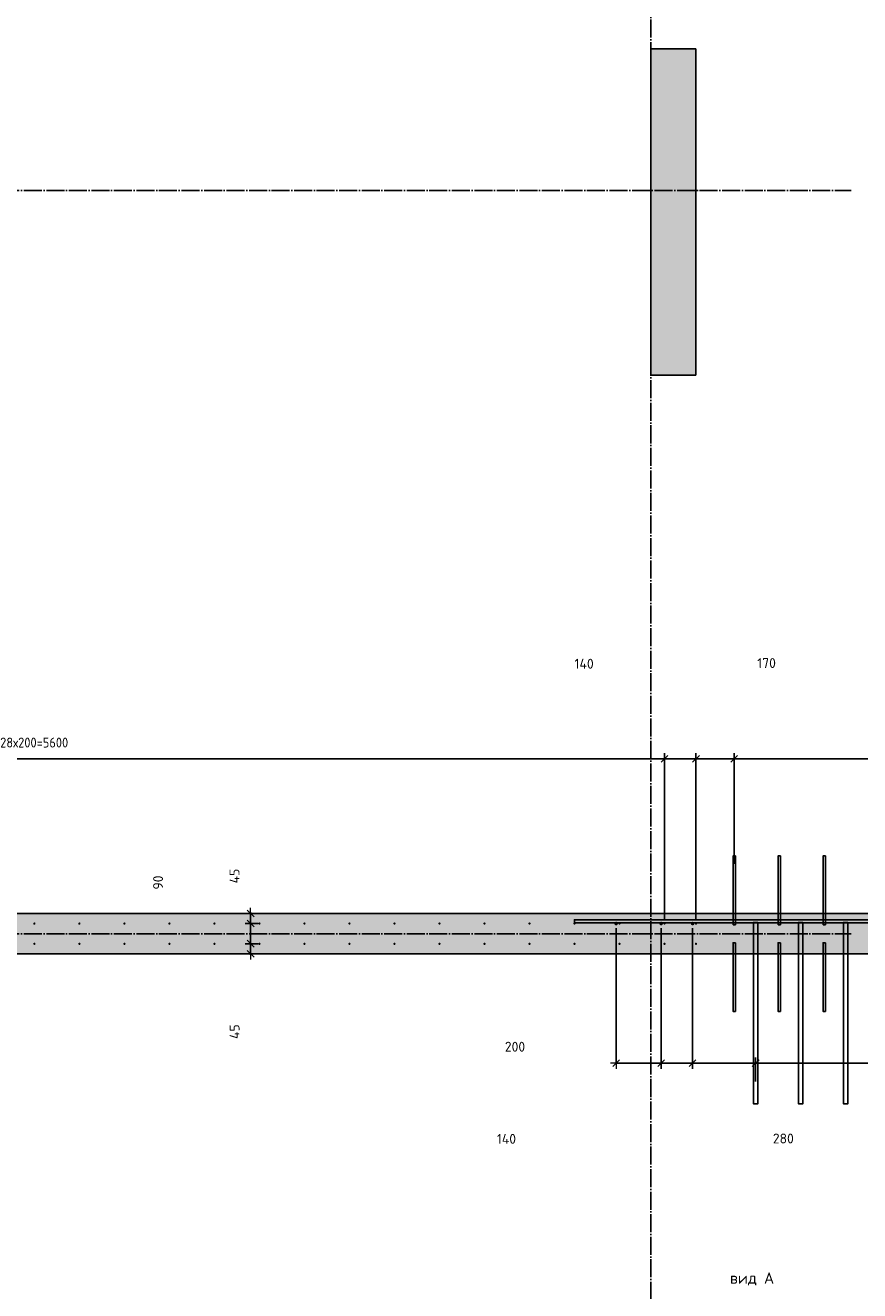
# Model space of a CAD drawing. Header units: millimetres. Extents: x -17997 to 37135, y 45383 to 72408.
# Tile 34 of 67: x 11120 to 14827, y 59595 to 65214. Entities that reach past the tile are written whole.
import ezdxf

# ---------------------------------------------------------------- set-up
doc = ezdxf.new("R2010")
doc.units = ezdxf.units.MM
doc.header["$PDMODE"] = 65
doc.linetypes.add('______11', pattern=[100, 80, -10, 0, -10])
doc.linetypes.add('______5', pattern=[220, 160, -20, 20, -20])
for name, color, linetype, lineweight in [('Арм.стержн. вертикальными 1', 22, 'Continuous', 35), ('Арм.стержн.горизонт. 2', 202, 'Continuous', 35), ('Обозначение разреза_ общее', 7, 'Continuous', 25), ('Размерная линия_ общее', 7, 'Continuous', 13)]:
    doc.layers.add(name, color=color, linetype=linetype, lineweight=lineweight)
doc.layers.add('Арм.стержн. вертикальными 2', color=7, linetype='Continuous', lineweight=35, true_color=0x006e00)
doc.layers.add('Осевая линия_ общее', color=7, linetype='______5', lineweight=13, true_color=0xa0a0a0)
doc.styles.add('ISOCPEUR', font='ISOCPEUR')
doc.dimstyles.new('DIMSTYLE_11', dxfattribs={"dimtxt": 44, "dimasz": 50, "dimexe": 0, "dimexo": 0, "dimgap": 22, "dimtad": 2, "dimdec": 0, "dimrnd": 5, "dimzin": 12, "dimdsep": 46, "dimtxsty": 'ISOCPEUR', "dimblk1": 'ALL_ML_STRICH', "dimblk2": 'ALL_ML_STRICH', "dimsah": 1, "dimcen": 0, "dimclrd": 7, "dimclre": 256, "dimclrt": 7, "dimadec": 0, "dimazin": 0, "dimtfac": 1, "dimtdec": 0, "dimtix": 1, "dimtmove": 2, "dimatfit": 3, "dimfxl": 0, "dimtvp": 1.2, "dimtzin": 0, "dimlwd": 0, "dimlwe": -3, "dimarcsym": 0})
doc.dimstyles.new('DIMSTYLE_3', dxfattribs={"dimtxt": 44, "dimasz": 50, "dimexe": 0, "dimexo": 0, "dimgap": 22, "dimtad": 2, "dimdec": 0, "dimrnd": 5, "dimzin": 12, "dimdsep": 46, "dimtxsty": 'ISOCPEUR', "dimblk1": 'ALL_ML_STRICH', "dimblk2": 'ALL_ML_STRICH', "dimsah": 1, "dimcen": 0, "dimclrd": 7, "dimclre": 256, "dimclrt": 7, "dimadec": 0, "dimazin": 0, "dimtfac": 1, "dimtdec": 0, "dimtix": 1, "dimtmove": 2, "dimatfit": 3, "dimfxl": 0, "dimtzin": 0, "dimlwd": 0, "dimlwe": -3, "dimarcsym": 0})
doc.dimstyles.new('DIMSTYLE_9', dxfattribs={"dimtxt": 44, "dimasz": 50, "dimexe": 0, "dimexo": 0, "dimgap": 22, "dimtad": 0, "dimdec": 0, "dimrnd": 5, "dimzin": 12, "dimdsep": 46, "dimtxsty": 'ISOCPEUR', "dimblk1": 'ALL_ML_STRICH', "dimblk2": 'ALL_ML_STRICH', "dimsah": 1, "dimcen": 0, "dimclrd": 7, "dimclre": 256, "dimclrt": 7, "dimadec": 0, "dimazin": 0, "dimtfac": 1, "dimtdec": 0, "dimtix": 1, "dimtmove": 2, "dimatfit": 3, "dimfxl": 0, "dimtzin": 0, "dimlwd": 0, "dimlwe": -3, "dimarcsym": 0})

# ---------------------------------------------------------------- blocks, each defined once
blk = doc.blocks.new('ALL_ML_STRICH')
at = {"color": 0, "linetype": 'ByBlock', "lineweight": -2}
for p, q in [((-1, 0), (0.5, 0)), ((-0.3, -0.3), (0.3, 0.3)), ((0, -0.5), (0, 0.5))]:
    blk.add_line(p, q, dxfattribs=at)
blk = doc.blocks.new('*D163')
at = {"layer": 'DEFPOINTS', "color": 7, "linetype": 'Continuous', "lineweight": 13, "transparency": 33554687}
for p in [(8360, 61956.8), (8360, 61225), (13960, 61225)]:
    blk.add_point(p, dxfattribs=at)
at = {"layer": 'Размерная линия_ общее', "color": 253, "linetype": 'Continuous', "lineweight": -2, "true_color": 0xa0a0a0, "transparency": 33554687}
for p, q in [((8360, 61245), (8360, 61956.8)), ((13960, 61245), (13960, 61956.8))]:
    blk.add_line(p, q, dxfattribs=at)
at = {"layer": 'Размерная линия_ общее', "color": 7, "linetype": 'Continuous', "lineweight": -2, "transparency": 33554687}
blk.add_line((8360, 61956.8), (13960, 61956.8), dxfattribs=at)
at = {"layer": 'Размерная линия_ общее', "color": 7, "linetype": 'Continuous', "lineweight": 13, "transparency": 33554687, "xscale": 50, "yscale": 50, "zscale": 50, "rotation": 180}
blk.add_blockref('ALL_ML_STRICH', (8360, 61956.8), dxfattribs=at)
at = {"layer": 'Размерная линия_ общее', "color": 7, "linetype": 'Continuous', "lineweight": 13, "transparency": 33554687, "xscale": 50, "yscale": 50, "zscale": 50}
blk.add_blockref('ALL_ML_STRICH', (13960, 61956.8), dxfattribs=at)
at = {"layer": 'Размерная линия_ общее', "color": 7, "linetype": 'Continuous', "lineweight": 13, "transparency": 33554687, "insert": (11008, 62050.8), "char_height": 44, "width": 2.2, "attachment_point": 1, "line_spacing_factor": 0.60241, "style": 'ISOCPEUR'}
blk.add_mtext('\\W0.91;28х200=5600', dxfattribs=at)
blk = doc.blocks.new('*D164')
at = {"layer": 'DEFPOINTS', "color": 7, "linetype": 'Continuous', "lineweight": 13, "transparency": 33554687}
for p in [(13960, 61956.8), (13960, 61225), (14100, 61225)]:
    blk.add_point(p, dxfattribs=at)
at = {"layer": 'Размерная линия_ общее', "color": 253, "linetype": 'Continuous', "lineweight": -2, "true_color": 0xa0a0a0, "transparency": 33554687}
for p, q in [((13960, 61245), (13960, 61956.8)), ((14100, 61245), (14100, 61956.8))]:
    blk.add_line(p, q, dxfattribs=at)
at = {"layer": 'Размерная линия_ общее', "color": 7, "linetype": 'Continuous', "lineweight": -2, "transparency": 33554687}
blk.add_line((13960, 61956.8), (14100, 61956.8), dxfattribs=at)
at = {"layer": 'Размерная линия_ общее', "color": 7, "linetype": 'Continuous', "lineweight": 13, "transparency": 33554687, "xscale": 50, "yscale": 50, "zscale": 50, "rotation": 180}
blk.add_blockref('ALL_ML_STRICH', (13960, 61956.8), dxfattribs=at)
at = {"layer": 'Размерная линия_ общее', "color": 7, "linetype": 'Continuous', "lineweight": 13, "transparency": 33554687, "xscale": 50, "yscale": 50, "zscale": 50}
blk.add_blockref('ALL_ML_STRICH', (14100, 61956.8), dxfattribs=at)
at = {"layer": 'Размерная линия_ общее', "color": 7, "linetype": 'Continuous', "lineweight": 13, "transparency": 33554687, "insert": (13602.9, 62378.9), "char_height": 44, "width": 132, "attachment_point": 5, "style": 'ISOCPEUR'}
blk.add_mtext('\\A1;{140}', dxfattribs=at)
blk = doc.blocks.new('*D165')
at = {"layer": 'DEFPOINTS', "color": 7, "linetype": 'Continuous', "lineweight": 13, "transparency": 33554687}
for p in [(14100, 61956.8), (14270, 61470.9), (14100, 61225)]:
    blk.add_point(p, dxfattribs=at)
at = {"layer": 'Размерная линия_ общее', "color": 253, "linetype": 'Continuous', "lineweight": -2, "true_color": 0xa0a0a0, "transparency": 33554687}
for p, q in [((14100, 61245), (14100, 61956.8)), ((14270, 61490.9), (14270, 61956.8))]:
    blk.add_line(p, q, dxfattribs=at)
at = {"layer": 'Размерная линия_ общее', "color": 7, "linetype": 'Continuous', "lineweight": -2, "transparency": 33554687}
blk.add_line((14100, 61956.8), (14270, 61956.8), dxfattribs=at)
at = {"layer": 'Размерная линия_ общее', "color": 7, "linetype": 'Continuous', "lineweight": 13, "transparency": 33554687, "xscale": 50, "yscale": 50, "zscale": 50, "rotation": 180}
blk.add_blockref('ALL_ML_STRICH', (14100, 61956.8), dxfattribs=at)
at = {"layer": 'Размерная линия_ общее', "color": 7, "linetype": 'Continuous', "lineweight": 13, "transparency": 33554687, "xscale": 50, "yscale": 50, "zscale": 50}
blk.add_blockref('ALL_ML_STRICH', (14270, 61956.8), dxfattribs=at)
at = {"layer": 'Размерная линия_ общее', "color": 7, "linetype": 'Continuous', "lineweight": 13, "transparency": 33554687, "insert": (14413.6, 62381.7), "char_height": 44, "width": 132, "attachment_point": 5, "style": 'ISOCPEUR'}
blk.add_mtext('\\A1;{170}', dxfattribs=at)
blk = doc.blocks.new('*D166')
at = {"layer": 'DEFPOINTS', "color": 7, "linetype": 'Continuous', "lineweight": 13, "transparency": 33554687}
for p in [(14270, 61956.8), (14270, 61470.9), (15870, 61442.7)]:
    blk.add_point(p, dxfattribs=at)
at = {"layer": 'Размерная линия_ общее', "color": 253, "linetype": 'Continuous', "lineweight": -2, "true_color": 0xa0a0a0, "transparency": 33554687}
for p, q in [((14270, 61490.9), (14270, 61956.8)), ((15870, 61462.7), (15870, 61956.8))]:
    blk.add_line(p, q, dxfattribs=at)
at = {"layer": 'Размерная линия_ общее', "color": 7, "linetype": 'Continuous', "lineweight": -2, "transparency": 33554687}
blk.add_line((14270, 61956.8), (15870, 61956.8), dxfattribs=at)
at = {"layer": 'Размерная линия_ общее', "color": 7, "linetype": 'Continuous', "lineweight": 13, "transparency": 33554687, "xscale": 50, "yscale": 50, "zscale": 50, "rotation": 180}
blk.add_blockref('ALL_ML_STRICH', (14270, 61956.8), dxfattribs=at)
at = {"layer": 'Размерная линия_ общее', "color": 7, "linetype": 'Continuous', "lineweight": 13, "transparency": 33554687, "xscale": 50, "yscale": 50, "zscale": 50}
blk.add_blockref('ALL_ML_STRICH', (15870, 61956.8), dxfattribs=at)
at = {"layer": 'Размерная линия_ общее', "color": 7, "linetype": 'Continuous', "lineweight": 13, "transparency": 33554687, "insert": (14936, 62050.8), "char_height": 44, "width": 2.2, "attachment_point": 1, "line_spacing_factor": 0.60241, "style": 'ISOCPEUR'}
blk.add_mtext('\\W0.91;8х200=1600', dxfattribs=at)
blk = doc.blocks.new('*D168')
at = {"layer": 'DEFPOINTS', "color": 7, "linetype": 'Continuous', "lineweight": 13, "transparency": 33554687}
for p in [(13745, 61225), (13945, 61225), (13745, 60605.5)]:
    blk.add_point(p, dxfattribs=at)
at = {"layer": 'Размерная линия_ общее', "color": 253, "linetype": 'Continuous', "lineweight": -2, "true_color": 0xa0a0a0, "transparency": 33554687}
for p, q in [((13745, 61205), (13745, 60605.5)), ((13945, 61205), (13945, 60605.5))]:
    blk.add_line(p, q, dxfattribs=at)
at = {"layer": 'Размерная линия_ общее', "color": 7, "linetype": 'Continuous', "lineweight": -2, "transparency": 33554687}
blk.add_line((13745, 60605.5), (13945, 60605.5), dxfattribs=at)
at = {"layer": 'Размерная линия_ общее', "color": 7, "linetype": 'Continuous', "lineweight": 13, "transparency": 33554687, "xscale": 50, "yscale": 50, "zscale": 50, "rotation": 180}
blk.add_blockref('ALL_ML_STRICH', (13745, 60605.5), dxfattribs=at)
at = {"layer": 'Размерная линия_ общее', "color": 7, "linetype": 'Continuous', "lineweight": 13, "transparency": 33554687, "xscale": 50, "yscale": 50, "zscale": 50}
blk.add_blockref('ALL_ML_STRICH', (13945, 60605.5), dxfattribs=at)
at = {"layer": 'Размерная линия_ общее', "color": 7, "linetype": 'Continuous', "lineweight": 13, "transparency": 33554687, "insert": (13295.7, 60678), "char_height": 44, "width": 132, "attachment_point": 5, "style": 'ISOCPEUR'}
blk.add_mtext('\\A1;{200}', dxfattribs=at)
blk = doc.blocks.new('*D169')
at = {"layer": 'DEFPOINTS', "color": 7, "linetype": 'Continuous', "lineweight": 13, "transparency": 33554687}
for p in [(13945, 61225), (14085, 61225), (13945, 60605.5)]:
    blk.add_point(p, dxfattribs=at)
at = {"layer": 'Размерная линия_ общее', "color": 253, "linetype": 'Continuous', "lineweight": -2, "true_color": 0xa0a0a0, "transparency": 33554687}
for p, q in [((13945, 61205), (13945, 60605.5)), ((14085, 61205), (14085, 60605.5))]:
    blk.add_line(p, q, dxfattribs=at)
at = {"layer": 'Размерная линия_ общее', "color": 7, "linetype": 'Continuous', "lineweight": -2, "transparency": 33554687}
blk.add_line((13945, 60605.5), (14085, 60605.5), dxfattribs=at)
at = {"layer": 'Размерная линия_ общее', "color": 7, "linetype": 'Continuous', "lineweight": 13, "transparency": 33554687, "xscale": 50, "yscale": 50, "zscale": 50, "rotation": 180}
blk.add_blockref('ALL_ML_STRICH', (13945, 60605.5), dxfattribs=at)
at = {"layer": 'Размерная линия_ общее', "color": 7, "linetype": 'Continuous', "lineweight": 13, "transparency": 33554687, "xscale": 50, "yscale": 50, "zscale": 50}
blk.add_blockref('ALL_ML_STRICH', (14085, 60605.5), dxfattribs=at)
at = {"layer": 'Размерная линия_ общее', "color": 7, "linetype": 'Continuous', "lineweight": 13, "transparency": 33554687, "insert": (13257.8, 60268.7), "char_height": 44, "width": 132, "attachment_point": 5, "style": 'ISOCPEUR'}
blk.add_mtext('\\A1;{140}', dxfattribs=at)
blk = doc.blocks.new('*D170')
at = {"layer": 'DEFPOINTS', "color": 7, "linetype": 'Continuous', "lineweight": 13, "transparency": 33554687}
for p in [(14085, 61225), (14085, 60605.5), (14365, 60503.8)]:
    blk.add_point(p, dxfattribs=at)
at = {"layer": 'Размерная линия_ общее', "color": 253, "linetype": 'Continuous', "lineweight": -2, "true_color": 0xa0a0a0, "transparency": 33554687}
for p, q in [((14085, 61205), (14085, 60605.5)), ((14365, 60523.8), (14365, 60605.5))]:
    blk.add_line(p, q, dxfattribs=at)
at = {"layer": 'Размерная линия_ общее', "color": 7, "linetype": 'Continuous', "lineweight": -2, "transparency": 33554687}
blk.add_line((14085, 60605.5), (14365, 60605.5), dxfattribs=at)
at = {"layer": 'Размерная линия_ общее', "color": 7, "linetype": 'Continuous', "lineweight": 13, "transparency": 33554687, "xscale": 50, "yscale": 50, "zscale": 50, "rotation": 180}
blk.add_blockref('ALL_ML_STRICH', (14085, 60605.5), dxfattribs=at)
at = {"layer": 'Размерная линия_ общее', "color": 7, "linetype": 'Continuous', "lineweight": 13, "transparency": 33554687, "xscale": 50, "yscale": 50, "zscale": 50}
blk.add_blockref('ALL_ML_STRICH', (14365, 60605.5), dxfattribs=at)
at = {"layer": 'Размерная линия_ общее', "color": 7, "linetype": 'Continuous', "lineweight": 13, "transparency": 33554687, "insert": (14488.1, 60270.4), "char_height": 44, "width": 132, "attachment_point": 5, "style": 'ISOCPEUR'}
blk.add_mtext('\\A1;{280}', dxfattribs=at)
blk = doc.blocks.new('*D171')
at = {"layer": 'DEFPOINTS', "color": 7, "linetype": 'Continuous', "lineweight": 13, "transparency": 33554687}
for p in [(14365, 60605.5), (14365, 60503.8), (15765, 60503.8)]:
    blk.add_point(p, dxfattribs=at)
at = {"layer": 'Размерная линия_ общее', "color": 253, "linetype": 'Continuous', "lineweight": -2, "true_color": 0xa0a0a0, "transparency": 33554687}
for p, q in [((14365, 60523.8), (14365, 60605.5)), ((15765, 60523.8), (15765, 60605.5))]:
    blk.add_line(p, q, dxfattribs=at)
at = {"layer": 'Размерная линия_ общее', "color": 7, "linetype": 'Continuous', "lineweight": -2, "transparency": 33554687}
blk.add_line((14365, 60605.5), (15765, 60605.5), dxfattribs=at)
at = {"layer": 'Размерная линия_ общее', "color": 7, "linetype": 'Continuous', "lineweight": 13, "transparency": 33554687, "xscale": 50, "yscale": 50, "zscale": 50, "rotation": 180}
blk.add_blockref('ALL_ML_STRICH', (14365, 60605.5), dxfattribs=at)
at = {"layer": 'Размерная линия_ общее', "color": 7, "linetype": 'Continuous', "lineweight": 13, "transparency": 33554687, "xscale": 50, "yscale": 50, "zscale": 50}
blk.add_blockref('ALL_ML_STRICH', (15765, 60605.5), dxfattribs=at)
at = {"layer": 'Размерная линия_ общее', "color": 7, "linetype": 'Continuous', "lineweight": 13, "transparency": 33554687, "insert": (14997, 60699.5), "char_height": 44, "width": 2.2, "attachment_point": 1, "line_spacing_factor": 0.60241, "style": 'ISOCPEUR'}
blk.add_mtext('\\W0.91;7х200', dxfattribs=at)
blk = doc.blocks.new('*D173')
at = {"layer": 'DEFPOINTS', "color": 7, "linetype": 'Continuous', "lineweight": 13, "transparency": 33554687}
for p in [(12074.2, 61090), (12121, 61090), (12174.7, 61135.5)]:
    blk.add_point(p, dxfattribs=at)
at = {"layer": 'Размерная линия_ общее', "color": 253, "linetype": 'Continuous', "lineweight": -2, "true_color": 0xa0a0a0, "transparency": 33554687}
for p, q in [((12094.2, 61090), (12121, 61090)), ((12154.7, 61135.5), (12121, 61135.5))]:
    blk.add_line(p, q, dxfattribs=at)
at = {"layer": 'Размерная линия_ общее', "color": 7, "linetype": 'Continuous', "lineweight": -2, "transparency": 33554687}
blk.add_line((12121, 61090), (12121, 61135.5), dxfattribs=at)
at = {"layer": 'Размерная линия_ общее', "color": 7, "linetype": 'Continuous', "lineweight": 13, "transparency": 33554687, "xscale": 50, "yscale": 50, "zscale": 50}
for p, rotation in [((12121, 61135.5), 90), ((12121, 61090), 270)]:
    blk.add_blockref('ALL_ML_STRICH', p, dxfattribs=dict(at, rotation=rotation))
at = {"layer": 'Размерная линия_ общее', "color": 7, "linetype": 'Continuous', "lineweight": 13, "transparency": 33554687, "insert": (12049.6, 60745.1), "char_height": 44, "width": 88, "attachment_point": 5, "rotation": 90, "style": 'ISOCPEUR'}
blk.add_mtext('\\A1;{45}', dxfattribs=at)
blk = doc.blocks.new('*D174')
at = {"layer": 'DEFPOINTS', "color": 7, "linetype": 'Continuous', "lineweight": 13, "transparency": 33554687}
for p in [(12174.7, 61225), (12121, 61135.5), (12174.7, 61135.5)]:
    blk.add_point(p, dxfattribs=at)
at = {"layer": 'Размерная линия_ общее', "color": 253, "linetype": 'Continuous', "lineweight": -2, "true_color": 0xa0a0a0, "transparency": 33554687}
for p, q in [((12154.7, 61225), (12121, 61225)), ((12154.7, 61135.5), (12121, 61135.5))]:
    blk.add_line(p, q, dxfattribs=at)
at = {"layer": 'Размерная линия_ общее', "color": 7, "linetype": 'Continuous', "lineweight": -2, "transparency": 33554687}
blk.add_line((12121, 61135.5), (12121, 61225), dxfattribs=at)
at = {"layer": 'Размерная линия_ общее', "color": 7, "linetype": 'Continuous', "lineweight": 13, "transparency": 33554687, "xscale": 50, "yscale": 50, "zscale": 50}
for p, rotation in [((12121, 61225), 90), ((12121, 61135.5), 270)]:
    blk.add_blockref('ALL_ML_STRICH', p, dxfattribs=dict(at, rotation=rotation))
at = {"layer": 'Размерная линия_ общее', "color": 7, "linetype": 'Continuous', "lineweight": 13, "transparency": 33554687, "insert": (11709.6, 61407.2), "char_height": 44, "width": 88, "attachment_point": 5, "rotation": 90, "style": 'ISOCPEUR'}
blk.add_mtext('\\A1;{90}', dxfattribs=at)
blk = doc.blocks.new('*D175')
at = {"layer": 'DEFPOINTS', "color": 7, "linetype": 'Continuous', "lineweight": 13, "transparency": 33554687}
for p in [(12074.2, 61270), (12121, 61225), (12174.7, 61225)]:
    blk.add_point(p, dxfattribs=at)
at = {"layer": 'Размерная линия_ общее', "color": 253, "linetype": 'Continuous', "lineweight": -2, "true_color": 0xa0a0a0, "transparency": 33554687}
for p, q in [((12094.2, 61270), (12121, 61270)), ((12154.7, 61225), (12121, 61225))]:
    blk.add_line(p, q, dxfattribs=at)
at = {"layer": 'Размерная линия_ общее', "color": 7, "linetype": 'Continuous', "lineweight": -2, "transparency": 33554687}
blk.add_line((12121, 61225), (12121, 61270), dxfattribs=at)
at = {"layer": 'Размерная линия_ общее', "color": 7, "linetype": 'Continuous', "lineweight": 13, "transparency": 33554687, "xscale": 50, "yscale": 50, "zscale": 50}
for p, rotation in [((12121, 61270), 90), ((12121, 61225), 270)]:
    blk.add_blockref('ALL_ML_STRICH', p, dxfattribs=dict(at, rotation=rotation))
at = {"layer": 'Размерная линия_ общее', "color": 7, "linetype": 'Continuous', "lineweight": 13, "transparency": 33554687, "insert": (12049.3, 61435.8), "char_height": 44, "width": 88, "attachment_point": 5, "rotation": 90, "style": 'ISOCPEUR'}
blk.add_mtext('\\A1;{45}', dxfattribs=at)
blk = doc.blocks.new('СЛОЖНЫЙ_ОБЪЕКТ_1')
at = {"layer": 'Осевая линия_ общее', "color": 253, "linetype": '______11', "lineweight": -3, "true_color": 0xa0a0a0, "transparency": 33554687}
for p, q in [((13900, 45740), (13900, 69780)), ((-2000, 64480), (14790, 64480)), ((-2000, 61180), (14790, 61180))]:
    blk.add_line(p, q, dxfattribs=at)

msp = doc.modelspace()

# ---------------------------------------------------------------- hatches: boundary and pattern name
at = {"linetype": 'Continuous', "lineweight": 13, "transparency": 33554687}
for points in [[(14100, 65110), (13900, 65110), (13900, 63660), (14100, 63660)], [(15920, 61090), (15920, 61270), (8320, 61270), (8320, 61090)]]:
    msp.add_hatch(color=7, dxfattribs=at).paths.add_polyline_path(points)
at = {"layer": 'Арм.стержн. вертикальными 1', "linetype": 'Continuous', "lineweight": 50, "transparency": 33554687}
for points in [[(11165, 61225), (11164.6, 61226.9), (11163.5, 61228.5), (11161.9, 61229.6), (11160, 61230), (11158.1, 61229.6), (11156.5, 61228.5), (11155.4, 61226.9), (11155, 61225), (11155.4, 61223.1), (11156.5, 61221.5), (11158.1, 61220.4), (11160, 61220), (11161.9, 61220.4), (11163.5, 61221.5), (11164.6, 61223.1)], [(11365, 61225), (11364.6, 61226.9), (11363.5, 61228.5), (11361.9, 61229.6), (11360, 61230), (11358.1, 61229.6), (11356.5, 61228.5), (11355.4, 61226.9), (11355, 61225), (11355.4, 61223.1), (11356.5, 61221.5), (11358.1, 61220.4), (11360, 61220), (11361.9, 61220.4), (11363.5, 61221.5), (11364.6, 61223.1)], [(11565, 61225), (11564.6, 61226.9), (11563.5, 61228.5), (11561.9, 61229.6), (11560, 61230), (11558.1, 61229.6), (11556.5, 61228.5), (11555.4, 61226.9), (11555, 61225), (11555.4, 61223.1), (11556.5, 61221.5), (11558.1, 61220.4), (11560, 61220), (11561.9, 61220.4), (11563.5, 61221.5), (11564.6, 61223.1)], [(11765, 61225), (11764.6, 61226.9), (11763.5, 61228.5), (11761.9, 61229.6), (11760, 61230), (11758.1, 61229.6), (11756.5, 61228.5), (11755.4, 61226.9), (11755, 61225), (11755.4, 61223.1), (11756.5, 61221.5), (11758.1, 61220.4), (11760, 61220), (11761.9, 61220.4), (11763.5, 61221.5), (11764.6, 61223.1)], [(11965, 61225), (11964.6, 61226.9), (11963.5, 61228.5), (11961.9, 61229.6), (11960, 61230), (11958.1, 61229.6), (11956.5, 61228.5), (11955.4, 61226.9), (11955, 61225), (11955.4, 61223.1), (11956.5, 61221.5), (11958.1, 61220.4), (11960, 61220), (11961.9, 61220.4), (11963.5, 61221.5), (11964.6, 61223.1)], [(12165, 61225), (12164.6, 61226.9), (12163.5, 61228.5), (12161.9, 61229.6), (12160, 61230), (12158.1, 61229.6), (12156.5, 61228.5), (12155.4, 61226.9), (12155, 61225), (12155.4, 61223.1), (12156.5, 61221.5), (12158.1, 61220.4), (12160, 61220), (12161.9, 61220.4), (12163.5, 61221.5), (12164.6, 61223.1)], [(12365, 61225), (12364.6, 61226.9), (12363.5, 61228.5), (12361.9, 61229.6), (12360, 61230), (12358.1, 61229.6), (12356.5, 61228.5), (12355.4, 61226.9), (12355, 61225), (12355.4, 61223.1), (12356.5, 61221.5), (12358.1, 61220.4), (12360, 61220), (12361.9, 61220.4), (12363.5, 61221.5), (12364.6, 61223.1)], [(12565, 61225), (12564.6, 61226.9), (12563.5, 61228.5), (12561.9, 61229.6), (12560, 61230), (12558.1, 61229.6), (12556.5, 61228.5), (12555.4, 61226.9), (12555, 61225), (12555.4, 61223.1), (12556.5, 61221.5), (12558.1, 61220.4), (12560, 61220), (12561.9, 61220.4), (12563.5, 61221.5), (12564.6, 61223.1)], [(12765, 61225), (12764.6, 61226.9), (12763.5, 61228.5), (12761.9, 61229.6), (12760, 61230), (12758.1, 61229.6), (12756.5, 61228.5), (12755.4, 61226.9), (12755, 61225), (12755.4, 61223.1), (12756.5, 61221.5), (12758.1, 61220.4), (12760, 61220), (12761.9, 61220.4), (12763.5, 61221.5), (12764.6, 61223.1)], [(12965, 61225), (12964.6, 61226.9), (12963.5, 61228.5), (12961.9, 61229.6), (12960, 61230), (12958.1, 61229.6), (12956.5, 61228.5), (12955.4, 61226.9), (12955, 61225), (12955.4, 61223.1), (12956.5, 61221.5), (12958.1, 61220.4), (12960, 61220), (12961.9, 61220.4), (12963.5, 61221.5), (12964.6, 61223.1)], [(13165, 61225), (13164.6, 61226.9), (13163.5, 61228.5), (13161.9, 61229.6), (13160, 61230), (13158.1, 61229.6), (13156.5, 61228.5), (13155.4, 61226.9), (13155, 61225), (13155.4, 61223.1), (13156.5, 61221.5), (13158.1, 61220.4), (13160, 61220), (13161.9, 61220.4), (13163.5, 61221.5), (13164.6, 61223.1)], [(13365, 61225), (13364.6, 61226.9), (13363.5, 61228.5), (13361.9, 61229.6), (13360, 61230), (13358.1, 61229.6), (13356.5, 61228.5), (13355.4, 61226.9), (13355, 61225), (13355.4, 61223.1), (13356.5, 61221.5), (13358.1, 61220.4), (13360, 61220), (13361.9, 61220.4), (13363.5, 61221.5), (13364.6, 61223.1)], [(13565, 61225), (13564.6, 61226.9), (13563.5, 61228.5), (13561.9, 61229.6), (13560, 61230), (13558.1, 61229.6), (13556.5, 61228.5), (13555.4, 61226.9), (13555, 61225), (13555.4, 61223.1), (13556.5, 61221.5), (13558.1, 61220.4), (13560, 61220), (13561.9, 61220.4), (13563.5, 61221.5), (13564.6, 61223.1)], [(13765, 61225), (13764.6, 61226.9), (13763.5, 61228.5), (13761.9, 61229.6), (13760, 61230), (13758.1, 61229.6), (13756.5, 61228.5), (13755.4, 61226.9), (13755, 61225), (13755.4, 61223.1), (13756.5, 61221.5), (13758.1, 61220.4), (13760, 61220), (13761.9, 61220.4), (13763.5, 61221.5), (13764.6, 61223.1)], [(13965, 61225), (13964.6, 61226.9), (13963.5, 61228.5), (13961.9, 61229.6), (13960, 61230), (13958.1, 61229.6), (13956.5, 61228.5), (13955.4, 61226.9), (13955, 61225), (13955.4, 61223.1), (13956.5, 61221.5), (13958.1, 61220.4), (13960, 61220), (13961.9, 61220.4), (13963.5, 61221.5), (13964.6, 61223.1)], [(14105, 61225), (14104.6, 61226.9), (14103.5, 61228.5), (14101.9, 61229.6), (14100, 61230), (14098.1, 61229.6), (14096.5, 61228.5), (14095.4, 61226.9), (14095, 61225), (14095.4, 61223.1), (14096.5, 61221.5), (14098.1, 61220.4), (14100, 61220), (14101.9, 61220.4), (14103.5, 61221.5), (14104.6, 61223.1)], [(11165, 61135), (11164.6, 61136.9), (11163.5, 61138.5), (11161.9, 61139.6), (11160, 61140), (11158.1, 61139.6), (11156.5, 61138.5), (11155.4, 61136.9), (11155, 61135), (11155.4, 61133.1), (11156.5, 61131.5), (11158.1, 61130.4), (11160, 61130), (11161.9, 61130.4), (11163.5, 61131.5), (11164.6, 61133.1)], [(11365, 61135), (11364.6, 61136.9), (11363.5, 61138.5), (11361.9, 61139.6), (11360, 61140), (11358.1, 61139.6), (11356.5, 61138.5), (11355.4, 61136.9), (11355, 61135), (11355.4, 61133.1), (11356.5, 61131.5), (11358.1, 61130.4), (11360, 61130), (11361.9, 61130.4), (11363.5, 61131.5), (11364.6, 61133.1)], [(11565, 61135), (11564.6, 61136.9), (11563.5, 61138.5), (11561.9, 61139.6), (11560, 61140), (11558.1, 61139.6), (11556.5, 61138.5), (11555.4, 61136.9), (11555, 61135), (11555.4, 61133.1), (11556.5, 61131.5), (11558.1, 61130.4), (11560, 61130), (11561.9, 61130.4), (11563.5, 61131.5), (11564.6, 61133.1)], [(11765, 61135), (11764.6, 61136.9), (11763.5, 61138.5), (11761.9, 61139.6), (11760, 61140), (11758.1, 61139.6), (11756.5, 61138.5), (11755.4, 61136.9), (11755, 61135), (11755.4, 61133.1), (11756.5, 61131.5), (11758.1, 61130.4), (11760, 61130), (11761.9, 61130.4), (11763.5, 61131.5), (11764.6, 61133.1)], [(11965, 61135), (11964.6, 61136.9), (11963.5, 61138.5), (11961.9, 61139.6), (11960, 61140), (11958.1, 61139.6), (11956.5, 61138.5), (11955.4, 61136.9), (11955, 61135), (11955.4, 61133.1), (11956.5, 61131.5), (11958.1, 61130.4), (11960, 61130), (11961.9, 61130.4), (11963.5, 61131.5), (11964.6, 61133.1)], [(12165, 61135), (12164.6, 61136.9), (12163.5, 61138.5), (12161.9, 61139.6), (12160, 61140), (12158.1, 61139.6), (12156.5, 61138.5), (12155.4, 61136.9), (12155, 61135), (12155.4, 61133.1), (12156.5, 61131.5), (12158.1, 61130.4), (12160, 61130), (12161.9, 61130.4), (12163.5, 61131.5), (12164.6, 61133.1)], [(12365, 61135), (12364.6, 61136.9), (12363.5, 61138.5), (12361.9, 61139.6), (12360, 61140), (12358.1, 61139.6), (12356.5, 61138.5), (12355.4, 61136.9), (12355, 61135), (12355.4, 61133.1), (12356.5, 61131.5), (12358.1, 61130.4), (12360, 61130), (12361.9, 61130.4), (12363.5, 61131.5), (12364.6, 61133.1)], [(12565, 61135), (12564.6, 61136.9), (12563.5, 61138.5), (12561.9, 61139.6), (12560, 61140), (12558.1, 61139.6), (12556.5, 61138.5), (12555.4, 61136.9), (12555, 61135), (12555.4, 61133.1), (12556.5, 61131.5), (12558.1, 61130.4), (12560, 61130), (12561.9, 61130.4), (12563.5, 61131.5), (12564.6, 61133.1)], [(12765, 61135), (12764.6, 61136.9), (12763.5, 61138.5), (12761.9, 61139.6), (12760, 61140), (12758.1, 61139.6), (12756.5, 61138.5), (12755.4, 61136.9), (12755, 61135), (12755.4, 61133.1), (12756.5, 61131.5), (12758.1, 61130.4), (12760, 61130), (12761.9, 61130.4), (12763.5, 61131.5), (12764.6, 61133.1)], [(12965, 61135), (12964.6, 61136.9), (12963.5, 61138.5), (12961.9, 61139.6), (12960, 61140), (12958.1, 61139.6), (12956.5, 61138.5), (12955.4, 61136.9), (12955, 61135), (12955.4, 61133.1), (12956.5, 61131.5), (12958.1, 61130.4), (12960, 61130), (12961.9, 61130.4), (12963.5, 61131.5), (12964.6, 61133.1)], [(13165, 61135), (13164.6, 61136.9), (13163.5, 61138.5), (13161.9, 61139.6), (13160, 61140), (13158.1, 61139.6), (13156.5, 61138.5), (13155.4, 61136.9), (13155, 61135), (13155.4, 61133.1), (13156.5, 61131.5), (13158.1, 61130.4), (13160, 61130), (13161.9, 61130.4), (13163.5, 61131.5), (13164.6, 61133.1)], [(13365, 61135), (13364.6, 61136.9), (13363.5, 61138.5), (13361.9, 61139.6), (13360, 61140), (13358.1, 61139.6), (13356.5, 61138.5), (13355.4, 61136.9), (13355, 61135), (13355.4, 61133.1), (13356.5, 61131.5), (13358.1, 61130.4), (13360, 61130), (13361.9, 61130.4), (13363.5, 61131.5), (13364.6, 61133.1)], [(13565, 61135), (13564.6, 61136.9), (13563.5, 61138.5), (13561.9, 61139.6), (13560, 61140), (13558.1, 61139.6), (13556.5, 61138.5), (13555.4, 61136.9), (13555, 61135), (13555.4, 61133.1), (13556.5, 61131.5), (13558.1, 61130.4), (13560, 61130), (13561.9, 61130.4), (13563.5, 61131.5), (13564.6, 61133.1)], [(13765, 61135), (13764.6, 61136.9), (13763.5, 61138.5), (13761.9, 61139.6), (13760, 61140), (13758.1, 61139.6), (13756.5, 61138.5), (13755.4, 61136.9), (13755, 61135), (13755.4, 61133.1), (13756.5, 61131.5), (13758.1, 61130.4), (13760, 61130), (13761.9, 61130.4), (13763.5, 61131.5), (13764.6, 61133.1)], [(13965, 61135), (13964.6, 61136.9), (13963.5, 61138.5), (13961.9, 61139.6), (13960, 61140), (13958.1, 61139.6), (13956.5, 61138.5), (13955.4, 61136.9), (13955, 61135), (13955.4, 61133.1), (13956.5, 61131.5), (13958.1, 61130.4), (13960, 61130), (13961.9, 61130.4), (13963.5, 61131.5), (13964.6, 61133.1)], [(14105, 61135), (14104.6, 61136.9), (14103.5, 61138.5), (14101.9, 61139.6), (14100, 61140), (14098.1, 61139.6), (14096.5, 61138.5), (14095.4, 61136.9), (14095, 61135), (14095.4, 61133.1), (14096.5, 61131.5), (14098.1, 61130.4), (14100, 61130), (14101.9, 61130.4), (14103.5, 61131.5), (14104.6, 61133.1)]]:
    msp.add_hatch(color=4, dxfattribs=at).paths.add_polyline_path(points)
at = {"layer": 'Арм.стержн. вертикальными 2', "linetype": 'Continuous', "lineweight": 50, "transparency": 33554687}
for points in [[(13753, 61225), (13752.4, 61228.1), (13750.7, 61230.7), (13748.1, 61232.4), (13745, 61233), (13741.9, 61232.4), (13739.3, 61230.7), (13737.6, 61228.1), (13737, 61225), (13737.6, 61222), (13739.3, 61219.4), (13741.9, 61217.6), (13745, 61217), (13748.1, 61217.6), (13750.7, 61219.4), (13752.4, 61222)], [(13953, 61225), (13952.4, 61228.1), (13950.7, 61230.7), (13948.1, 61232.4), (13945, 61233), (13941.9, 61232.4), (13939.3, 61230.7), (13937.6, 61228.1), (13937, 61225), (13937.6, 61222), (13939.3, 61219.4), (13941.9, 61217.6), (13945, 61217), (13948.1, 61217.6), (13950.7, 61219.4), (13952.4, 61222)], [(14093, 61225), (14092.4, 61228.1), (14090.7, 61230.7), (14088.1, 61232.4), (14085, 61233), (14081.9, 61232.4), (14079.3, 61230.7), (14077.6, 61228.1), (14077, 61225), (14077.6, 61222), (14079.3, 61219.4), (14081.9, 61217.6), (14085, 61217), (14088.1, 61217.6), (14090.7, 61219.4), (14092.4, 61222)]]:
    msp.add_hatch(color=7, dxfattribs=at).paths.add_polyline_path(points)

# ---------------------------------------------------------------- linework, layer by layer
at = {"color": 7, "linetype": 'Continuous', "lineweight": 25, "transparency": 33554687}
for p, q in [((13900, 63660), (13900, 65110)), ((13900, 65110), (14100, 65110)), ((14100, 65110), (14100, 63660)), ((14100, 63660), (13900, 63660)), ((8320, 61270), (15920, 61270)), ((15920, 61090), (8320, 61090))]:
    msp.add_line(p, q, dxfattribs=at)
at = {"layer": 'Арм.стержн. вертикальными 1', "color": 4, "linetype": 'Continuous', "lineweight": 25, "transparency": 33554687}
for points in [[(14265, 61220), (14265, 61525), (14275, 61525), (14275, 61220), (14265, 61220)], [(14465, 61220), (14465, 61525), (14475, 61525), (14475, 61220), (14465, 61220)], [(14665, 61220), (14665, 61525), (14675, 61525), (14675, 61220), (14665, 61220)], [(14275, 61140), (14275, 60835), (14265, 60835), (14265, 61140), (14275, 61140)], [(14475, 61140), (14475, 60835), (14465, 60835), (14465, 61140), (14475, 61140)], [(14675, 61140), (14675, 60835), (14665, 60835), (14665, 61140), (14675, 61140)]]:
    msp.add_lwpolyline(points, dxfattribs=at)
at = {"layer": 'Арм.стержн. вертикальными 2', "color": 7, "linetype": 'Continuous', "lineweight": 25, "transparency": 33554687}
for points in [[(14375, 61230), (14375, 60425), (14355, 60425), (14355, 61230), (14375, 61230)], [(14575, 61230), (14575, 60425), (14555, 60425), (14555, 61230), (14575, 61230)], [(14775, 61230), (14775, 60425), (14755, 60425), (14755, 61230), (14775, 61230)]]:
    msp.add_lwpolyline(points, dxfattribs=at)
at = {"layer": 'Арм.стержн.горизонт. 2', "color": 7, "linetype": 'Continuous', "lineweight": 25, "transparency": 33554687}
msp.add_lwpolyline([(15852.3, 61228), (13560, 61228), (13560, 61242), (15853.3, 61242)], dxfattribs=at)
msp.add_lwpolyline([(15852.3, 61228), (13560, 61228), (13560, 61242), (15853.3, 61242)], dxfattribs=at)

# ---------------------------------------------------------------- block references
at = {"layer": 'Осевая линия_ общее', "color": 253, "linetype": '______11', "lineweight": -3, "true_color": 0xa0a0a0, "transparency": 33554687}
msp.add_blockref('СЛОЖНЫЙ_ОБЪЕКТ_1', (0, 0), dxfattribs=at)

# ---------------------------------------------------------------- texts
at = {"layer": 'Обозначение разреза_ общее', "color": 7, "linetype": 'Continuous', "lineweight": 13, "transparency": 33554687, "insert": (14250.7, 59646.7), "char_height": 50, "width": 203.684, "attachment_point": 4, "style": 'ISOCPEUR'}
msp.add_mtext('\\A1;{\\fISOCPEUR|i0|b0;\\H50.000000;\\W1.000000;\\C7;вид А}\\P', dxfattribs=at)

# ---------------------------------------------------------------- dimensions: what is measured, and where the dimension line sits
at = {"layer": 'Размерная линия_ общее', "color": 7, "linetype": 'Continuous', "lineweight": 13, "transparency": 33554687}
for base, p1, p2, dimstyle, picture, middle in [((14100, 61956.8), (13960, 61245), (14100, 61245), 'DIMSTYLE_3', '*D164', (13602.9, 62378.9)), ((14270, 61956.8), (14100, 61245), (14270, 61490.9), 'DIMSTYLE_3', '*D165', (14413.6, 62381.7)), ((14085, 60605.5), (13945, 61205), (14085, 61205), 'DIMSTYLE_9', '*D169', (13257.8, 60268.7)), ((13945, 60605.5), (13745, 61205), (13945, 61205), 'DIMSTYLE_3', '*D168', (13295.7, 60678)), ((14365, 60605.5), (14085, 61205), (14365, 60523.8), 'DIMSTYLE_9', '*D170', (14488.1, 60270.4))]:
    dim = msp.add_linear_dim(base=base, p1=p1, p2=p2, dimstyle=dimstyle, override={"dimpost": '<>', "dimclrd": 7, "dimclre": 253, "dimclrt": 7, "dimlwd": 0, "dimlwe": 65533}, dxfattribs=at)
    dim.commit()
    dim.dimension.update_dxf_attribs({"geometry": picture, "text_midpoint": middle, "dimtype": 160})
for base, p1, p2, text, picture, middle in [((13960, 61956.8), (8360, 61245), (13960, 61245), '\\W0.91;28х200=5600', '*D163', (11160, 61978.8)), ((15870, 61956.8), (14270, 61490.9), (15870, 61462.7), '\\W0.91;8х200=1600', '*D166', (15070, 61978.8)), ((15765, 60605.5), (14365, 60523.8), (15765, 60523.8), '\\W0.91;7х200', '*D171', (15065, 60627.5))]:
    dim = msp.add_linear_dim(base=base, p1=p1, p2=p2, text=text, dimstyle='DIMSTYLE_3', override={"dimpost": '<>', "dimclrd": 7, "dimclre": 253, "dimclrt": 7, "dimlwd": 0, "dimlwe": 65533}, dxfattribs=at)
    dim.commit()
    dim.dimension.update_dxf_attribs({"geometry": picture, "text_midpoint": middle, "dimtype": 160})
for base, p1, p2, picture, middle in [((12121, 61270), (12154.7, 61225), (12094.2, 61270), '*D175', (12049.3, 61435.8)), ((12120.9818, 61225.0003), (12154.6822, 61135.469), (12154.6822, 61225.0003), '*D174', (11709.6403, 61407.2085)), ((12120.9818, 61135.469), (12094.1943, 61090), (12154.6822, 61135.469), '*D173', (12049.5979, 60745.1245))]:
    dim = msp.add_linear_dim(base=base, p1=p1, p2=p2, angle=90, dimstyle='DIMSTYLE_11', override={"dimpost": '<>', "dimclrd": 7, "dimclre": 253, "dimclrt": 7, "dimlwd": 0, "dimlwe": 65533}, dxfattribs=at)
    dim.commit()
    dim.dimension.update_dxf_attribs({"geometry": picture, "text_midpoint": middle, "dimtype": 160})

doc.saveas('drawing.dxf')
